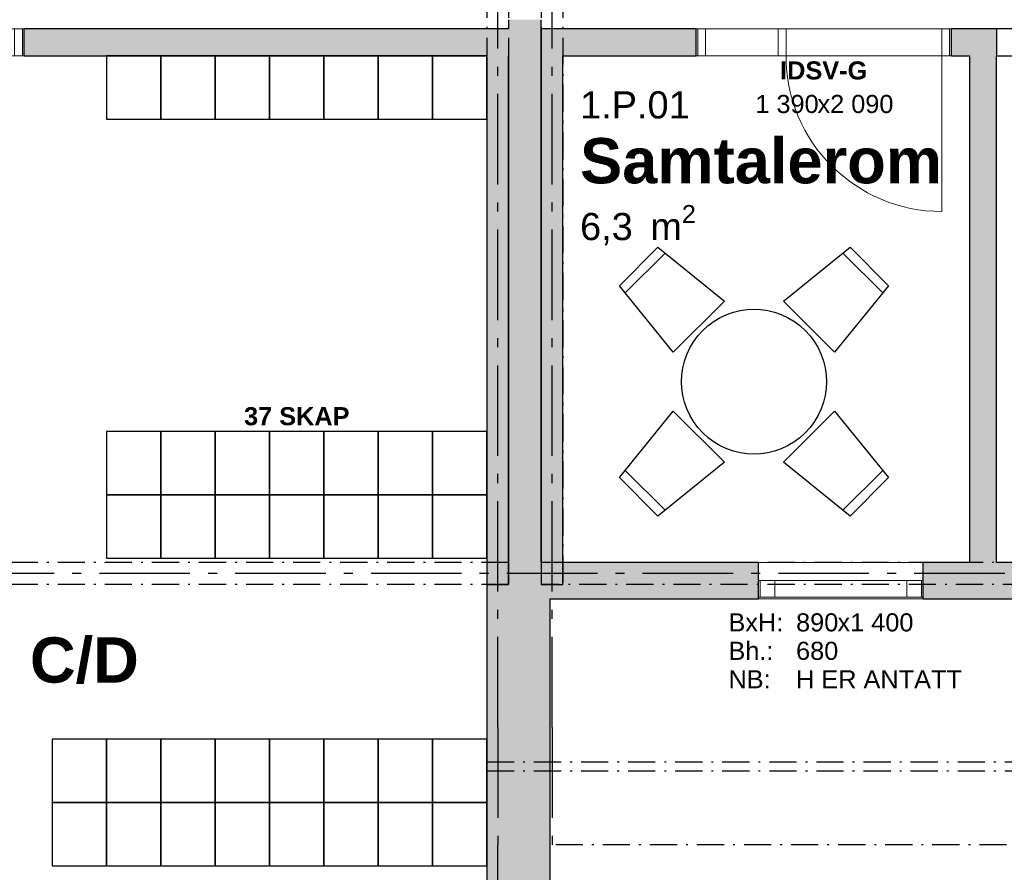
# Model space of a CAD drawing. Header units: millimetres. Extents: x 269 to 62306, y -15633 to 20300.
# Tile 56 of 90: x 24960 to 30398, y -151 to 4560. Entities that reach past the tile are written whole.
import ezdxf
from ezdxf.enums import TextEntityAlignment as Align

# ---------------------------------------------------------------- set-up
doc = ezdxf.new("R2010")
doc.units = ezdxf.units.MM
doc.header["$LTSCALE"] = 0.5
doc.header["$MEASUREMENT"] = 0
for name, pattern in [('Akselinje', [1500, 1000, -200, 100, -200]), ('Over snittplan', [520, 300, -100, 20, -100]), ('PLINE', [0])]:
    doc.linetypes.add(name, pattern=pattern)
for name, color, linetype in [('222- Søyler', 7, 'Continuous'), ('222- Søyler  (Skravur)', 7, 'Continuous'), ('223- Bjelker', 7, 'Continuous'), ('232- Ikke-bærende yttervegger', 7, 'Continuous'), ('232- Ikke-bærende yttervegger (Skravur)', 7, 'Continuous'), ('232- Ikke-bærende yttervegger (Skravur)(Nye konstruksjoner)', 7, 'Continuous'), ('232- Ikke-bærende yttervegger(Nye konstruksjoner)', 7, 'Continuous'), ('241- Bærende innervegger', 7, 'Continuous'), ('241- Bærende innervegger (Skravur)', 7, 'Continuous'), ('242- Ikke-bærende innervegger (Skravur)(Nye konstruksjoner)', 7, 'Continuous'), ('242- Ikke-bærende innervegger(Nye konstruksjoner)', 7, 'Continuous'), ('244- Vinduer_ dører_ foldevegger(Nye konstruksjoner)', 7, 'Continuous'), ('245- Skjørt(Nye konstruksjoner)', 7, 'Continuous'), ('265- Gesimser_ takrenner og nedløp', 7, 'Continuous'), ('68-- Inventar (løst)(Nye konstruksjoner)', 7, 'Continuous'), ('68-- Inventar (tekst)(Nye konstruksjoner)', 7, 'Continuous'), ('82-- Modullinjer', 7, 'Continuous'), ('82-- Modullinjer(Nye konstruksjoner)', 7, 'Continuous'), ('852- Teknisk_symbolsk informasjon_ bygning(Nye konstruksjoner)', 7, 'Continuous'), ('862- M___Nettoareal(Nye konstruksjoner)', 7, 'Continuous'), ('862- M___Nettoareal(Tekst)(Nye konstruksjoner)', 7, 'Continuous')]:
    doc.layers.add(name, color=color, linetype=linetype)
doc.layers.add('234- Vinduer_ dører_ porter(Nye konstruksjoner)', color=7, linetype='Continuous', lineweight=0)
doc.styles.add('GENERATED_STYLE_1', font='Arial.ttf')
doc.styles.add('GENERATED_STYLE_2', font='Arial Bold.ttf')

# ---------------------------------------------------------------- blocks, each defined once
blk = doc.blocks.new('Fingard C_D_1.D.03_12', base_point=(24610.4, 1007.9))
at = {"layer": '862- M___Nettoareal(Tekst)(Nye konstruksjoner)', "insert": (23639, 777.1), "char_height": 150, "attachment_point": 1, "style": 'GENERATED_STYLE_1'}
blk.add_mtext('\\A1;{\\pql;\\pt0,100;\\fArial|b0|i0|c0|p0;\\W1.000000;26,8\\fArial|b0|i0|c0|p0;\\W1.000000;\\A1{\\H.66x;\\S^  ;}\\fArial|b0|i0|c0|p0;\\W1.000000; m\\fArial|b0|i0|c0|p0;\\W1.000000;\\A1{\\H.66x;\\S2^  ;}}', dxfattribs=at)
at = {"layer": '862- M___Nettoareal(Tekst)(Nye konstruksjoner)'}
for tag, height, style, p in [('ROOM_NUMBER', 150, 'GENERATED_STYLE_1', (23639, 1405.7)), ('ROOM_NAME', 250, 'GENERATED_STYLE_2', (23639, 1147.1))]:
    blk.add_attdef(tag, text='', height=height, dxfattribs=dict(at, style=style)).set_placement(p, align=Align.TOP_LEFT)
blk = doc.blocks.new('Samtalerom_1.P.01_32', base_point=(29035.8, 3766.5))
at = {"layer": '862- M___Nettoareal(Tekst)(Nye konstruksjoner)', "insert": (28054.5, 3535.8), "char_height": 150, "attachment_point": 1, "style": 'GENERATED_STYLE_1'}
blk.add_mtext('\\A1;{\\pql;\\pt0,100;\\fArial|b0|i0|c0|p0;\\W1.000000;6,3\\fArial|b0|i0|c0|p0;\\W1.000000;\\A1{\\H.66x;\\S^  ;}\\fArial|b0|i0|c0|p0;\\W1.000000; m\\fArial|b0|i0|c0|p0;\\W1.000000;\\A1{\\H.66x;\\S2^  ;}}', dxfattribs=at)
at = {"layer": '862- M___Nettoareal(Tekst)(Nye konstruksjoner)'}
for tag, height, style, p in [('ROOM_NUMBER', 150, 'GENERATED_STYLE_1', (28054.5, 4164.3)), ('ROOM_NAME', 250, 'GENERATED_STYLE_2', (28054.5, 3905.8))]:
    blk.add_attdef(tag, text='', height=height, dxfattribs=dict(at, style=style)).set_placement(p, align=Align.TOP_LEFT)
blk = doc.blocks.new('Dør med sidefelt på side 2_4')
at = {"layer": '234- Vinduer_ dører_ porter(Nye konstruksjoner)', "linetype": 'PLINE'}
for p, q in [((652, 0), (652, 860)), ((-695, 0), (-705, 0)), ((-705, 0), (-705, -150)), ((-652, 0), (-695, 0)), ((-695, 0), (-695, -150)), ((-652, -150), (-652, 0)), ((-208, 0), (-251, 0)), ((-251, 0), (-251, -150)), ((-208, 0), (652, 0)), ((-208, -150), (-208, 0)), ((695, 0), (652, 0)), ((652, 0), (652, -150)), ((695, 0), (705, 0)), ((695, -150), (695, 0)), ((705, 0), (705, -150)), ((-695, -150), (-705, -150)), ((-695, -150), (-652, -150)), ((652, -150), (-652, -150)), ((-251, -150), (-208, -150)), ((652, -150), (695, -150)), ((695, -150), (705, -150))]:
    blk.add_line(p, q, dxfattribs=at)
at = {"layer": '234- Vinduer_ dører_ porter(Nye konstruksjoner)', "linetype": 'PLINE', "flags": 128}
blk.add_lwpolyline([(-652, -150), (-251, -150), (-251, 0), (-652, 0)], close=True, dxfattribs=at)
at = {"layer": '234- Vinduer_ dører_ porter(Nye konstruksjoner)', "linetype": 'PLINE'}
blk.add_arc((652, 0), 860, 90, 180, dxfattribs=at)
at = {"layer": '244- Vinduer_ dører_ foldevegger(Nye konstruksjoner)', "linetype": 'PLINE'}
for p, q in [((-705, 0), (-705, -150)), ((-705, 0), (-705, -150)), ((705, 0), (705, -150)), ((705, 0), (705, -150))]:
    blk.add_line(p, q, dxfattribs=at)
blk = doc.blocks.new('Vindu_6')
at = {"layer": '234- Vinduer_ dører_ porter(Nye konstruksjoner)', "linetype": 'PLINE'}
for p, q in [((-455, 98), (455, 98)), ((-455, 0), (-445, 0)), ((-445, 0), (-364, 0)), ((-445, -92), (-445, 0)), ((-364, 0), (-364, -92)), ((-364, 0), (364, 0)), ((364, -92), (364, 0)), ((364, 0), (445, 0)), ((445, 0), (455, 0)), ((445, -92), (445, 0)), ((-445, -92), (-455, -92)), ((-455, -102), (455, -102)), ((-364, -92), (-445, -92)), ((364, -92), (-364, -92)), ((445, -92), (364, -92)), ((455, -92), (445, -92))]:
    blk.add_line(p, q, dxfattribs=at)
at = {"layer": '244- Vinduer_ dører_ foldevegger(Nye konstruksjoner)', "linetype": 'PLINE'}
for p, q in [((-455, 0), (-455, 98)), ((455, 0), (455, 98)), ((-455, -92), (-455, 0)), ((-455, -92), (-455, 0)), ((455, -92), (455, 0)), ((455, -92), (455, 0)), ((-455, -102), (-455, -92)), ((455, -102), (455, -92))]:
    blk.add_line(p, q, dxfattribs=at)
blk = doc.blocks.new('Vindustempel_12')
at = {"layer": '852- Teknisk_symbolsk informasjon_ bygning(Nye konstruksjoner)', "char_height": 100, "attachment_point": 1, "style": 'GENERATED_STYLE_1'}
for s, insert in [('\\A1;{\\pql;\\pt0,100;\\fArial|b0|i0|c0|p0;\\W1.000000;890\\fArial|b0|i0|c0|p0;\\W1.000000;\\A1{\\H.66x;\\S^  ;}\\fArial|b0|i0|c0|p0;\\W1.000000;\\fArial|b0|i0|c0|p0;\\W1.000000;\\A1{\\H.66x;\\S^  ;}}', (-247.6, -280)), ('\\A1;{\\pql;\\pt0,100;\\fArial|b0|i0|c0|p0;\\W1.000000;x1\xa0400\\fArial|b0|i0|c0|p0;\\W1.000000;\\A1{\\H.66x;\\S^  ;}\\fArial|b0|i0|c0|p0;\\W1.000000;\\fArial|b0|i0|c0|p0;\\W1.000000;\\A1{\\H.66x;\\S^  ;}}', (-18.8, -280)), ('\\A1;{\\pql;\\pt0,100;\\fArial|b0|i0|c0|p0;\\W1.000000;680\\fArial|b0|i0|c0|p0;\\W1.000000;\\A1{\\H.66x;\\S^  ;}\\fArial|b0|i0|c0|p0;\\W1.000000;\\fArial|b0|i0|c0|p0;\\W1.000000;\\A1{\\H.66x;\\S^  ;}}', (-247.6, -437.1))]:
    blk.add_mtext(s, dxfattribs=dict(at, insert=insert))
at = {"layer": '852- Teknisk_symbolsk informasjon_ bygning(Nye konstruksjoner)', "style": 'GENERATED_STYLE_1'}
for tag, p in [('strUnitPrefix', (-621, -280)), ('strSillPrefix', (-621, -437.1)), ('strLocationPrefix', (-621, -594.3)), ('strLocationValue', (-247.6, -594.3))]:
    blk.add_attdef(tag, text='', height=100, dxfattribs=at).set_placement(p, align=Align.TOP_LEFT)
blk = doc.blocks.new('Dørstempel_2')
at = {"layer": '852- Teknisk_symbolsk informasjon_ bygning(Nye konstruksjoner)', "char_height": 100, "attachment_point": 1, "style": 'GENERATED_STYLE_1'}
for s, insert in [('\\A1;{\\pql;\\pt0,100;\\fArial|b0|i0|c0|p0;\\W1.000000;1\xa0390\\fArial|b0|i0|c0|p0;\\W1.000000;\\A1{\\H.66x;\\S^  ;}\\fArial|b0|i0|c0|p0;\\W1.000000;\\fArial|b0|i0|c0|p0;\\W1.000000;\\A1{\\H.66x;\\S^  ;}}', (-377.5, -365.7)), ('\\A1;{\\pql;\\pt0,100;\\fArial|b0|i0|c0|p0;\\W1.000000;x2\xa0090\\fArial|b0|i0|c0|p0;\\W1.000000;\\A1{\\H.66x;\\S^  ;}\\fArial|b0|i0|c0|p0;\\W1.000000;\\fArial|b0|i0|c0|p0;\\W1.000000;\\A1{\\H.66x;\\S^  ;}}', (-34.3, -365.7))]:
    blk.add_mtext(s, dxfattribs=dict(at, insert=insert))
at = {"layer": '852- Teknisk_symbolsk informasjon_ bygning(Nye konstruksjoner)', "style": 'GENERATED_STYLE_2'}
blk.add_attdef('AC_WIDO_ID', text='', height=100, dxfattribs=at).set_placement((0, -310.3), align=Align.BOTTOM_CENTER)
blk = doc.blocks.new('Standard grid marker_2')
at = {"layer": '82-- Modullinjer', "linetype": 'Akselinje'}
for q in [(0, 0), (18350, 0)]:
    blk.add_line((650, 0), q, dxfattribs=at)
at = {"layer": '82-- Modullinjer', "style": 'GENERATED_STYLE_2'}
blk.add_attdef('AC_MarkerText_1', text='', height=250, rotation=270, dxfattribs=at).set_placement((19482.1, 92.9), align=Align.TOP_CENTER)
blk = doc.blocks.new('Standard grid marker_3')
at = {"layer": '82-- Modullinjer', "linetype": 'Akselinje'}
for q in [(0, 0), (18350, 0)]:
    blk.add_line((650, 0), q, dxfattribs=at)
at = {"layer": '82-- Modullinjer', "style": 'GENERATED_STYLE_2'}
blk.add_attdef('AC_MarkerText_1', text='', height=250, rotation=270, dxfattribs=at).set_placement((19482.1, -207.1), align=Align.TOP_CENTER)
blk = doc.blocks.new('Standard grid marker_4')
at = {"layer": '82-- Modullinjer', "linetype": 'Akselinje'}
blk.add_line((200, 0), (53500, 0), dxfattribs=at)
at = {"layer": '82-- Modullinjer', "style": 'GENERATED_STYLE_2'}
blk.add_attdef('AC_MarkerText_1', text='', height=250, rotation=180, dxfattribs=at).set_placement((54000, -239.3), align=Align.TOP_CENTER)
blk = doc.blocks.new('Standard grid marker_6')
at = {"layer": '82-- Modullinjer(Nye konstruksjoner)', "linetype": 'Akselinje'}
blk.add_line((13900, 0), (14100, 0), dxfattribs=at)
at = {"layer": '82-- Modullinjer(Nye konstruksjoner)', "style": 'GENERATED_STYLE_2'}
blk.add_attdef('AC_MarkerText_1', text='', height=250, rotation=270, dxfattribs=at).set_placement((-117.9, -57.1), align=Align.TOP_CENTER)
blk = doc.blocks.new('Spisebordlayout rund')
at = {"layer": '68-- Inventar (løst)(Nye konstruksjoner)', "linetype": 'PLINE'}
for p, q in [((-155.3, 850), (155.3, 850)), ((-850, -155.3), (-850, 155.3)), ((850, 155.3), (850, -155.3)), ((155.3, -850), (-155.3, -850))]:
    blk.add_line(p, q, dxfattribs=at)
at = {"layer": '68-- Inventar (løst)(Nye konstruksjoner)', "linetype": 'PLINE', "flags": 128}
for points in [[(-200, 430), (200, 430), (150, 900), (-150, 900)], [(-430, -200), (-430, 200), (-900, 150), (-900, -150)], [(430, 200), (430, -200), (900, -150), (900, 150)], [(200, -430), (-200, -430), (-150, -900), (150, -900)]]:
    blk.add_lwpolyline(points, close=True, dxfattribs=at)
blk.add_lwpolyline([(400, 0, 1), (-400, 0, 1)], format="xyb", close=True, dxfattribs=at)

msp = doc.modelspace()

# ---------------------------------------------------------------- hatches: boundary and pattern name
at = {"layer": '222- Søyler  (Skravur)', "linetype": 'Continuous'}
for points in [[(27540, 1440), (27660, 1440), (27660, 1560), (27540, 1560)], [(27840, 1440), (27960, 1440), (27960, 1560), (27840, 1560)]]:
    msp.add_hatch(color=256, dxfattribs=at).paths.add_polyline_path(points)
at = {"layer": '232- Ikke-bærende yttervegger (Skravur)', "linetype": 'Continuous'}
for points in [[(27540, 1560), (27540, 1360), (27890, 1360)], [(27890, 1560), (27540, 1560), (27890, 1360)], [(27890, 1360), (29040, 1360), (29040, 1560), (27890, 1560)], [(29950, 1560), (29950, 1360), (30485, 1360), (30485, 1560)]]:
    msp.add_hatch(color=256, dxfattribs=at).paths.add_polyline_path(points)
at = {"layer": '232- Ikke-bærende yttervegger (Skravur)(Nye konstruksjoner)', "linetype": 'Continuous'}
msp.add_hatch(color=256, dxfattribs=at).paths.add_polyline_path([(27540, 1360), (27540, -215), (27890, -215), (27890, 1360)])
at = {"layer": '241- Bærende innervegger (Skravur)', "linetype": 'Continuous'}
msp.add_hatch(color=256, dxfattribs=at).paths.add_polyline_path([(27660, 1560), (27840, 1560), (27840, 4560), (27660, 4560)])
at = {"layer": '242- Ikke-bærende innervegger (Skravur)(Nye konstruksjoner)', "linetype": 'Continuous'}
for points in [[(27660, 4510), (24985, 4510), (24985, 4360), (27660, 4360)], [(27840, 4510), (27840, 4360), (27960, 4360)], [(27960, 4510), (27840, 4510), (27960, 4360)], [(27960, 4360), (28695, 4360), (28695, 4510), (27960, 4510)], [(30105, 4360), (30205, 4360), (30205, 4510), (30105, 4510)], [(30205, 4360), (30355, 4360), (30355, 4510)], [(30355, 4510), (30205, 4510), (30205, 4360)], [(27660, 1560), (27660, 4360), (27540, 4360), (27540, 1560)], [(27840, 4360), (27840, 1560), (27960, 1560), (27960, 4360)], [(30205, 4360), (30205, 1560), (30355, 1560), (30355, 4360)]]:
    msp.add_hatch(color=256, dxfattribs=at).paths.add_polyline_path(points)

# ---------------------------------------------------------------- linework, layer by layer
at = {"layer": '222- Søyler', "linetype": 'PLINE', "flags": 128}
for points in [[(27540, 1440), (27660, 1440), (27660, 1560), (27540, 1560)], [(27840, 1440), (27960, 1440), (27960, 1560), (27840, 1560)]]:
    msp.add_lwpolyline(points, close=True, dxfattribs=at)
at = {"layer": '223- Bjelker', "linetype": 'Over snittplan'}
for p, q in [((27540, 14600), (27540, 1440)), ((27660, 14600), (27660, 1440)), ((27840, 14600), (27840, 1440)), ((27960, 14600), (27960, 1440)), ((27660, 1560), (2340, 1560)), ((27660, 1560), (27660, 1440)), ((53160, 1560), (27840, 1560)), ((27840, 1560), (27840, 1440)), ((27660, 1440), (2340, 1440)), ((27540, 1440), (27660, 1440)), ((27840, 1440), (27960, 1440)), ((53160, 1440), (27840, 1440)), ((27540, 460), (40550, 460)), ((27540, 410), (27540, 460)), ((27540, 410), (40550, 410))]:
    msp.add_line(p, q, dxfattribs=at)
at = {"layer": '232- Ikke-bærende yttervegger', "linetype": 'PLINE'}
for p, q in [((29040, 1462), (29040, 1560)), ((29950, 1462), (29950, 1560)), ((29040, 1370), (29040, 1462)), ((29950, 1370), (29950, 1462)), ((29040, 1360), (29040, 1370)), ((29950, 1360), (29950, 1370))]:
    msp.add_line(p, q, dxfattribs=at)
at = {"layer": '232- Ikke-bærende yttervegger', "linetype": 'PLINE', "flags": 128}
for points in [[(27540, 1560), (27540, 1360)], [(29040, 1560), (27960, 1560)], [(30205, 1560), (29950, 1560)], [(30485, 1560), (30355, 1560)], [(27890, 1360), (29040, 1360)], [(29950, 1360), (30485, 1360)]]:
    msp.add_lwpolyline(points, dxfattribs=at)
at = {"layer": '232- Ikke-bærende yttervegger(Nye konstruksjoner)', "linetype": 'PLINE', "flags": 128}
for points in [[(27540, 1360), (27540, -215)], [(27890, -215), (27890, 1360)]]:
    msp.add_lwpolyline(points, dxfattribs=at)
at = {"layer": '241- Bærende innervegger', "linetype": 'PLINE', "flags": 128}
for points in [[(27660, 4560), (27660, 4510)], [(27840, 1560), (27840, 4560)], [(27660, 4360), (27660, 1560)]]:
    msp.add_lwpolyline(points, dxfattribs=at)
at = {"layer": '242- Ikke-bærende innervegger(Nye konstruksjoner)', "linetype": 'PLINE'}
for p, q in [((24985, 4360), (24985, 4510)), ((28695, 4360), (28695, 4510)), ((30105, 4360), (30105, 4510))]:
    msp.add_line(p, q, dxfattribs=at)
at = {"layer": '242- Ikke-bærende innervegger(Nye konstruksjoner)', "linetype": 'PLINE', "flags": 128}
for points in [[(27660, 4510), (24985, 4510)], [(27840, 4510), (27840, 4360)], [(28695, 4510), (27840, 4510)], [(30355, 4510), (30105, 4510)], [(30355, 4510), (30355, 4360)], [(24985, 4360), (27540, 4360)], [(27540, 4360), (27540, 1560)], [(27660, 1560), (27660, 4360)], [(27840, 4360), (27840, 1560)], [(27960, 1560), (27960, 4360)], [(27960, 4360), (28695, 4360)], [(30105, 4360), (30205, 4360)], [(30205, 4360), (30205, 1560)], [(30355, 1560), (30355, 4360)]]:
    msp.add_lwpolyline(points, dxfattribs=at)
at = {"layer": '245- Skjørt(Nye konstruksjoner)', "linetype": 'Over snittplan', "flags": 128}
for points in [[(32025, 4510), (30355, 4510)], [(30355, 4510), (30355, 4360)], [(30355, 4360), (32025, 4360)]]:
    msp.add_lwpolyline(points, dxfattribs=at)
at = {"layer": '265- Gesimser_ takrenner og nedløp', "linetype": 'Over snittplan'}
msp.add_line((40550, 0), (27890, 0), dxfattribs=at)
at = {"layer": '68-- Inventar (løst)(Nye konstruksjoner)', "linetype": 'PLINE', "flags": 128}
for points in [[(25740, 4360), (25440, 4360), (25440, 4010), (25740, 4010)], [(26040, 4360), (25740, 4360), (25740, 4010), (26040, 4010)], [(26340, 4360), (26040, 4360), (26040, 4010), (26340, 4010)], [(26640, 4360), (26340, 4360), (26340, 4010), (26640, 4010)], [(26940, 4360), (26640, 4360), (26640, 4010), (26940, 4010)], [(27240, 4360), (26940, 4360), (26940, 4010), (27240, 4010)], [(27540, 4360), (27240, 4360), (27240, 4010), (27540, 4010)], [(25740, 2285), (25440, 2285), (25440, 1935), (25740, 1935)], [(26040, 2285), (25740, 2285), (25740, 1935), (26040, 1935)], [(26340, 2285), (26040, 2285), (26040, 1935), (26340, 1935)], [(26640, 2285), (26340, 2285), (26340, 1935), (26640, 1935)], [(26940, 2285), (26640, 2285), (26640, 1935), (26940, 1935)], [(27240, 2285), (26940, 2285), (26940, 1935), (27240, 1935)], [(27540, 2285), (27240, 2285), (27240, 1935), (27540, 1935)], [(25740, 1935), (25440, 1935), (25440, 1585), (25740, 1585)], [(26040, 1935), (25740, 1935), (25740, 1585), (26040, 1585)], [(26340, 1935), (26040, 1935), (26040, 1585), (26340, 1585)], [(26640, 1935), (26340, 1935), (26340, 1585), (26640, 1585)], [(26940, 1935), (26640, 1935), (26640, 1585), (26940, 1585)], [(27240, 1935), (26940, 1935), (26940, 1585), (27240, 1585)], [(27540, 1935), (27240, 1935), (27240, 1585), (27540, 1585)], [(25440, 585), (25140, 585), (25140, 235), (25440, 235)], [(25740, 585), (25440, 585), (25440, 235), (25740, 235)], [(26040, 585), (25740, 585), (25740, 235), (26040, 235)], [(26340, 585), (26040, 585), (26040, 235), (26340, 235)], [(26640, 585), (26340, 585), (26340, 235), (26640, 235)], [(26940, 585), (26640, 585), (26640, 235), (26940, 235)], [(27240, 585), (26940, 585), (26940, 235), (27240, 235)], [(27540, 585), (27240, 585), (27240, 235), (27540, 235)], [(25440, 235), (25140, 235), (25140, -115), (25440, -115)], [(25740, 235), (25440, 235), (25440, -115), (25740, -115)], [(26040, 235), (25740, 235), (25740, -115), (26040, -115)], [(26340, 235), (26040, 235), (26040, -115), (26340, -115)], [(26640, 235), (26340, 235), (26340, -115), (26640, -115)], [(26940, 235), (26640, 235), (26640, -115), (26940, -115)], [(27240, 235), (26940, 235), (26940, -115), (27240, -115)], [(27540, 235), (27240, 235), (27240, -115), (27540, -115)]]:
    msp.add_lwpolyline(points, close=True, dxfattribs=at)

# ---------------------------------------------------------------- block references
at = {"layer": '244- Vinduer_ dører_ foldevegger(Nye konstruksjoner)', "linetype": 'PLINE', "zscale": 1000, "rotation": 180}
msp.add_blockref('Dør med sidefelt på side 2_4', (24280, 4360), dxfattribs=at)
at = {"layer": '244- Vinduer_ dører_ foldevegger(Nye konstruksjoner)', "linetype": 'PLINE', "xscale": -1, "zscale": 1000, "rotation": 180}
msp.add_blockref('Dør med sidefelt på side 2_4', (29400, 4360), dxfattribs=at)
at = {"layer": '244- Vinduer_ dører_ foldevegger(Nye konstruksjoner)', "linetype": 'PLINE', "xscale": -1, "zscale": 1000}
msp.add_blockref('Vindu_6', (29495, 1462), dxfattribs=at)
at = {"layer": '68-- Inventar (løst)(Nye konstruksjoner)', "linetype": 'PLINE', "xscale": -1, "zscale": 1000, "rotation": 134.9999999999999}
msp.add_blockref('Spisebordlayout rund', (29015, 2560), dxfattribs=at)
at = {"layer": '82-- Modullinjer', "linetype": 'PLINE', "zscale": 1000}
for name, p, rotation in [('Standard grid marker_2', (27600, 0), 90), ('Standard grid marker_3', (27900, 0), 90), ('Standard grid marker_4', (54600, 1500), 180)]:
    msp.add_blockref(name, p, dxfattribs=dict(at, rotation=rotation))
at = {"layer": '82-- Modullinjer(Nye konstruksjoner)', "linetype": 'PLINE', "zscale": 1000, "rotation": 90}
msp.add_blockref('Standard grid marker_6', (27600, -14100), dxfattribs=at)
at = {"layer": '852- Teknisk_symbolsk informasjon_ bygning(Nye konstruksjoner)'}
ref = msp.add_blockref('Dørstempel_2', (29400, 4510), dxfattribs=at)
ref.add_attrib('AC_WIDO_ID', 'IDSV-G', dxfattribs={"color": 7, "height": 100, "style": 'GENERATED_STYLE_2'}).set_placement((29400, 4199.7), align=Align.BOTTOM_CENTER)
ref = msp.add_blockref('Vindustempel_12', (29495, 1560), dxfattribs=at)
ref.add_attrib('strLocationValue', 'H ER ANTATT', dxfattribs={"color": 7, "height": 100, "style": 'GENERATED_STYLE_1'}).set_placement((29247.4, 965.7), align=Align.TOP_LEFT)
ref.add_attrib('strLocationPrefix', 'NB: ', dxfattribs={"color": 7, "height": 100, "style": 'GENERATED_STYLE_1'}).set_placement((28874, 965.7), align=Align.TOP_LEFT)
ref.add_attrib('strUnitPrefix', 'BxH:', dxfattribs={"color": 7, "height": 100, "style": 'GENERATED_STYLE_1'}).set_placement((28874, 1280), align=Align.TOP_LEFT)
ref.add_attrib('strSillPrefix', 'Bh.:', dxfattribs={"color": 7, "height": 100, "style": 'GENERATED_STYLE_1'}).set_placement((28874, 1122.9), align=Align.TOP_LEFT)
at = {"layer": '862- M___Nettoareal(Nye konstruksjoner)', "linetype": 'Continuous'}
ref = msp.add_blockref('Samtalerom_1.P.01_32', (29035.8, 3766.5), dxfattribs=at)
ref.add_attrib('ROOM_NAME', 'Samtalerom', dxfattribs={"layer": '862- M___Nettoareal(Tekst)(Nye konstruksjoner)', "color": 7, "height": 250, "style": 'GENERATED_STYLE_2'}).set_placement((28054.5, 3905.8), align=Align.TOP_LEFT)
ref.add_attrib('ROOM_NUMBER', '1.P.01', dxfattribs={"layer": '862- M___Nettoareal(Tekst)(Nye konstruksjoner)', "color": 7, "height": 150, "style": 'GENERATED_STYLE_1'}).set_placement((28054.5, 4164.3), align=Align.TOP_LEFT)
ref = msp.add_blockref('Fingard C_D_1.D.03_12', (24610.4, 1007.9), dxfattribs=at)
ref.add_attrib('ROOM_NAME', 'Fingard C/D', dxfattribs={"layer": '862- M___Nettoareal(Tekst)(Nye konstruksjoner)', "color": 7, "height": 250, "style": 'GENERATED_STYLE_2'}).set_placement((23639, 1147.1), align=Align.TOP_LEFT)
ref.add_attrib('ROOM_NUMBER', '1.D.03', dxfattribs={"layer": '862- M___Nettoareal(Tekst)(Nye konstruksjoner)', "color": 7, "height": 150, "style": 'GENERATED_STYLE_1'}).set_placement((23639, 1405.7), align=Align.TOP_LEFT)

# ---------------------------------------------------------------- texts
at = {"layer": '68-- Inventar (tekst)(Nye konstruksjoner)', "linetype": 'Continuous', "insert": (26490, 2368.4), "char_height": 100, "attachment_point": 5, "style": 'GENERATED_STYLE_2'}
msp.add_mtext('\\A1;{\\pqc;\\fArial|b1|i0|c0|p0;\\W1.000000;37 SKAP}', dxfattribs=at)

doc.saveas('drawing.dxf')
